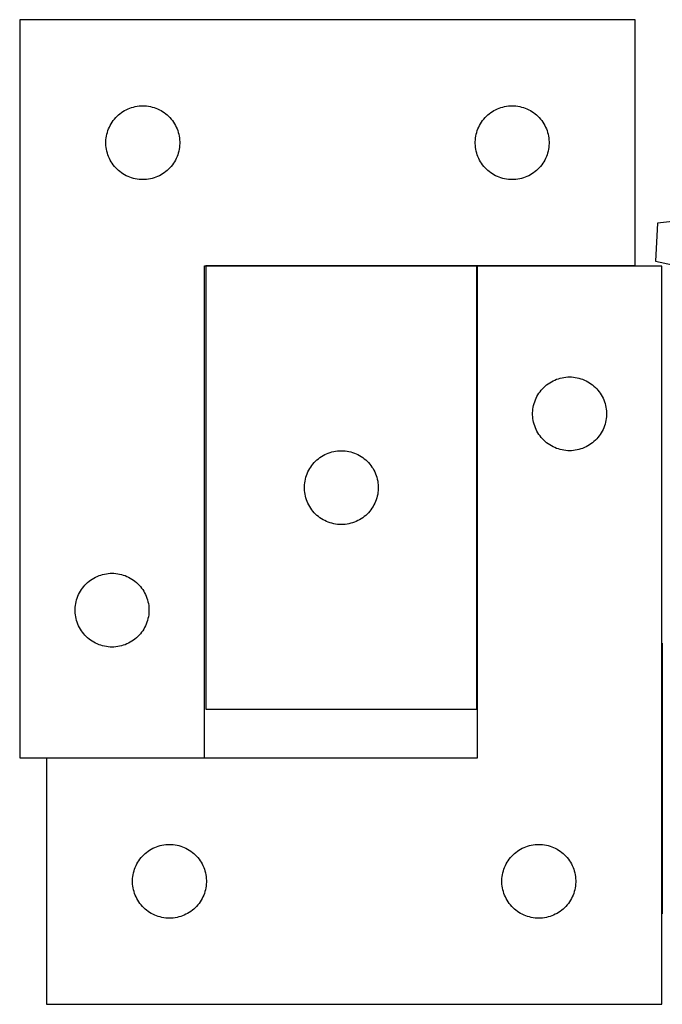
# Model space of a CAD drawing. Header units: millimetres. Extents: x 7 to 1491, y 7 to 452.
# Tile 1 of 4: x 7 to 268, y 7 to 407. Entities that reach past the tile are written whole.
import ezdxf

# ---------------------------------------------------------------- set-up
doc = ezdxf.new("R2010")
doc.units = ezdxf.units.MM
doc.layers.add('COMMON', color=5, linetype='CONTINUOUS', true_color=0x0000ff)
doc.layers.add('CUT', color=7, linetype='CONTINUOUS', true_color=0x000000)

msp = doc.modelspace()

# ---------------------------------------------------------------- linework, layer by layer
at = {"layer": 'COMMON'}
for p, q in [((192.213388, 307.229214), (82.213388, 307.229214)), ((192.313389, 127.129213), (192.313389, 307.129213)), ((256.590382, 307.229214), (192.413389, 307.229214)), ((267.513389, 153.946839), (267.513389, 43.946839)), ((81.590382, 107.229214), (17.413389, 107.229214))]:
    msp.add_line(p, q, dxfattribs=at)
at = {"layer": 'CUT'}
for p, q in [((6.590382, 407.329214), (6.590382, 107.329214)), ((256.590382, 407.329214), (6.590382, 407.329214)), ((256.590382, 307.329214), (256.590382, 407.329214)), ((54.282023, 372.150533), (55.048067, 372.249713)), ((55.048067, 372.249713), (55.8182, 372.309326)), ((55.8182, 372.309326), (56.590382, 372.329214)), ((56.590382, 372.329214), (57.362563, 372.309326)), ((57.362563, 372.309326), (58.132697, 372.249713)), ((58.132697, 372.249713), (58.89874, 372.150533)), ((204.282023, 372.150533), (205.048067, 372.249713)), ((205.048067, 372.249713), (205.8182, 372.309326)), ((205.8182, 372.309326), (206.590382, 372.329214)), ((206.590382, 372.329214), (207.362563, 372.309326)), ((207.362563, 372.309326), (208.132697, 372.249713)), ((208.132697, 372.249713), (208.89874, 372.150533)), ((46.121219, 368.071497), (46.6881, 368.596193)), ((46.6881, 368.596193), (47.28124, 369.091012)), ((47.28124, 369.091012), (47.899065, 369.554639)), ((47.899065, 369.554639), (48.539939, 369.985848)), ((48.539939, 369.985848), (49.202161, 370.383493)), ((49.202161, 370.383493), (49.883975, 370.746521)), ((49.883975, 370.746521), (50.583573, 371.073968)), ((50.583573, 371.073968), (51.2991, 371.364967)), ((51.2991, 371.364967), (52.028659, 371.618745)), ((52.028659, 371.618745), (52.770315, 371.83463)), ((52.770315, 371.83463), (53.522101, 372.01205)), ((53.522101, 372.01205), (54.282023, 372.150533)), ((58.89874, 372.150533), (59.658663, 372.01205)), ((59.658663, 372.01205), (60.410449, 371.83463)), ((60.410449, 371.83463), (61.152104, 371.618745)), ((61.152104, 371.618745), (61.881663, 371.364967)), ((61.881663, 371.364967), (62.59719, 371.073968)), ((62.59719, 371.073968), (63.296789, 370.746521)), ((63.296789, 370.746521), (63.978603, 370.383493)), ((63.978603, 370.383493), (64.640825, 369.985848)), ((64.640825, 369.985848), (65.281698, 369.554639)), ((65.281698, 369.554639), (65.899524, 369.091012)), ((65.899524, 369.091012), (66.492664, 368.596193)), ((66.492664, 368.596193), (67.059544, 368.071497)), ((196.121219, 368.071497), (196.6881, 368.596193)), ((196.6881, 368.596193), (197.28124, 369.091012)), ((197.28124, 369.091012), (197.899065, 369.554639)), ((197.899065, 369.554639), (198.539939, 369.985848)), ((198.539939, 369.985848), (199.202161, 370.383493)), ((199.202161, 370.383493), (199.883975, 370.746521)), ((199.883975, 370.746521), (200.583573, 371.073968)), ((200.583573, 371.073968), (201.2991, 371.364967)), ((201.2991, 371.364967), (202.028659, 371.618745)), ((202.028659, 371.618745), (202.770315, 371.83463)), ((202.770315, 371.83463), (203.522101, 372.01205)), ((203.522101, 372.01205), (204.282023, 372.150533)), ((208.89874, 372.150533), (209.658663, 372.01205)), ((209.658663, 372.01205), (210.410449, 371.83463)), ((210.410449, 371.83463), (211.152104, 371.618745)), ((211.152104, 371.618745), (211.881663, 371.364967)), ((211.881663, 371.364967), (212.59719, 371.073968)), ((212.59719, 371.073968), (213.296789, 370.746521)), ((213.296789, 370.746521), (213.978603, 370.383493)), ((213.978603, 370.383493), (214.640825, 369.985848)), ((214.640825, 369.985848), (215.281698, 369.554639)), ((215.281698, 369.554639), (215.899524, 369.091012)), ((215.899524, 369.091012), (216.492664, 368.596193)), ((216.492664, 368.596193), (217.059544, 368.071497)), ((43.004848, 363.68793), (43.3502, 364.378866)), ((43.3502, 364.378866), (43.730662, 365.051106)), ((43.730662, 365.051106), (44.145227, 365.70287)), ((44.145227, 365.70287), (44.592793, 366.332429)), ((44.592793, 366.332429), (45.072175, 366.938112)), ((45.072175, 366.938112), (45.582101, 367.518314)), ((45.582101, 367.518314), (46.121219, 368.071497)), ((67.059544, 368.071497), (67.598662, 367.518314)), ((67.598662, 367.518314), (68.108588, 366.938112)), ((68.108588, 366.938112), (68.58797, 366.332429)), ((68.58797, 366.332429), (69.035537, 365.70287)), ((69.035537, 365.70287), (69.450101, 365.051106)), ((69.450101, 365.051106), (69.830564, 364.378866)), ((69.830564, 364.378866), (70.175916, 363.68793)), ((193.004848, 363.68793), (193.3502, 364.378866)), ((193.3502, 364.378866), (193.730662, 365.051106)), ((193.730662, 365.051106), (194.145227, 365.70287)), ((194.145227, 365.70287), (194.592793, 366.332429)), ((194.592793, 366.332429), (195.072175, 366.938112)), ((195.072175, 366.938112), (195.582101, 367.518314)), ((195.582101, 367.518314), (196.121219, 368.071497)), ((217.059544, 368.071497), (217.598662, 367.518314)), ((217.598662, 367.518314), (218.108588, 366.938112)), ((218.108588, 366.938112), (218.58797, 366.332429)), ((218.58797, 366.332429), (219.035537, 365.70287)), ((219.035537, 365.70287), (219.450101, 365.051106)), ((219.450101, 365.051106), (219.830564, 364.378866)), ((219.830564, 364.378866), (220.175916, 363.68793)), ((41.833413, 360.018426), (41.991416, 360.774531)), ((41.991416, 360.774531), (42.188134, 361.521499)), ((42.188134, 361.521499), (42.423043, 362.25735)), ((42.423043, 362.25735), (42.695522, 362.980133)), ((42.695522, 362.980133), (43.004848, 363.68793)), ((70.175916, 363.68793), (70.485241, 362.980133)), ((70.485241, 362.980133), (70.75772, 362.25735)), ((70.75772, 362.25735), (70.99263, 361.521499)), ((70.99263, 361.521499), (71.189347, 360.774531)), ((71.189347, 360.774531), (71.347351, 360.018426)), ((191.833413, 360.018426), (191.991416, 360.774531)), ((191.991416, 360.774531), (192.188134, 361.521499)), ((192.188134, 361.521499), (192.423043, 362.25735)), ((192.423043, 362.25735), (192.695522, 362.980133)), ((192.695522, 362.980133), (193.004848, 363.68793)), ((220.175916, 363.68793), (220.485241, 362.980133)), ((220.485241, 362.980133), (220.75772, 362.25735)), ((220.75772, 362.25735), (220.99263, 361.521499)), ((220.99263, 361.521499), (221.189347, 360.774531)), ((221.189347, 360.774531), (221.347351, 360.018426)), ((41.595355, 357.715433), (41.635119, 358.486846)), ((41.595355, 356.942996), (41.595355, 357.715433)), ((41.635119, 356.171582), (41.595355, 356.942996)), ((41.635119, 358.486846), (41.714542, 359.25519)), ((41.714542, 359.25519), (41.833413, 360.018426)), ((71.347351, 360.018426), (71.466222, 359.25519)), ((71.466222, 359.25519), (71.545645, 358.486846)), ((71.545645, 358.486846), (71.585409, 357.715433)), ((71.585409, 356.942996), (71.545645, 356.171582)), ((71.585409, 357.715433), (71.585409, 356.942996)), ((191.595355, 357.715433), (191.635119, 358.486846)), ((191.595355, 356.942996), (191.595355, 357.715433)), ((191.635119, 356.171582), (191.595355, 356.942996)), ((191.635119, 358.486846), (191.714542, 359.25519)), ((191.714542, 359.25519), (191.833413, 360.018426)), ((221.347351, 360.018426), (221.466222, 359.25519)), ((221.466222, 359.25519), (221.545645, 358.486846)), ((221.545645, 358.486846), (221.585409, 357.715433)), ((221.585409, 356.942996), (221.545645, 356.171582)), ((221.585409, 357.715433), (221.585409, 356.942996)), ((41.714542, 355.403239), (41.635119, 356.171582)), ((41.833413, 354.640003), (41.714542, 355.403239)), ((41.991416, 353.883898), (41.833413, 354.640003)), ((42.188134, 353.13693), (41.991416, 353.883898)), ((42.423043, 352.401079), (42.188134, 353.13693)), ((42.695522, 351.678296), (42.423043, 352.401079)), ((70.75772, 352.401079), (70.485241, 351.678296)), ((70.99263, 353.13693), (70.75772, 352.401079)), ((71.189347, 353.883898), (70.99263, 353.13693)), ((71.347351, 354.640003), (71.189347, 353.883898)), ((71.466222, 355.403239), (71.347351, 354.640003)), ((71.545645, 356.171582), (71.466222, 355.403239)), ((191.714542, 355.403239), (191.635119, 356.171582)), ((191.833413, 354.640003), (191.714542, 355.403239)), ((191.991416, 353.883898), (191.833413, 354.640003)), ((192.188134, 353.13693), (191.991416, 353.883898)), ((192.423043, 352.401079), (192.188134, 353.13693)), ((192.695522, 351.678296), (192.423043, 352.401079)), ((220.75772, 352.401079), (220.485241, 351.678296)), ((220.99263, 353.13693), (220.75772, 352.401079)), ((221.189347, 353.883898), (220.99263, 353.13693)), ((221.347351, 354.640003), (221.189347, 353.883898)), ((221.466222, 355.403239), (221.347351, 354.640003)), ((221.545645, 356.171582), (221.466222, 355.403239)), ((43.004848, 350.970499), (42.695522, 351.678296)), ((43.3502, 350.279563), (43.004848, 350.970499)), ((43.730662, 349.607322), (43.3502, 350.279563)), ((44.145227, 348.955559), (43.730662, 349.607322)), ((44.592793, 348.326), (44.145227, 348.955559)), ((45.072175, 347.720317), (44.592793, 348.326)), ((68.58797, 348.326), (68.108588, 347.720317)), ((69.035537, 348.955559), (68.58797, 348.326)), ((69.450101, 349.607322), (69.035537, 348.955559)), ((69.830564, 350.279563), (69.450101, 349.607322)), ((70.175916, 350.970499), (69.830564, 350.279563)), ((70.485241, 351.678296), (70.175916, 350.970499)), ((193.004848, 350.970499), (192.695522, 351.678296)), ((193.3502, 350.279563), (193.004848, 350.970499)), ((193.730662, 349.607322), (193.3502, 350.279563)), ((194.145227, 348.955559), (193.730662, 349.607322)), ((194.592793, 348.326), (194.145227, 348.955559)), ((195.072175, 347.720317), (194.592793, 348.326)), ((218.58797, 348.326), (218.108588, 347.720317)), ((219.035537, 348.955559), (218.58797, 348.326)), ((219.450101, 349.607322), (219.035537, 348.955559)), ((219.830564, 350.279563), (219.450101, 349.607322)), ((220.175916, 350.970499), (219.830564, 350.279563)), ((220.485241, 351.678296), (220.175916, 350.970499)), ((45.582101, 347.140114), (45.072175, 347.720317)), ((46.121219, 346.586932), (45.582101, 347.140114)), ((46.6881, 346.062235), (46.121219, 346.586932)), ((47.28124, 345.567417), (46.6881, 346.062235)), ((47.899065, 345.103789), (47.28124, 345.567417)), ((48.539939, 344.672581), (47.899065, 345.103789)), ((49.202161, 344.274936), (48.539939, 344.672581)), ((49.883975, 343.911908), (49.202161, 344.274936)), ((63.978603, 344.274936), (63.296789, 343.911908)), ((64.640825, 344.672581), (63.978603, 344.274936)), ((65.281698, 345.103789), (64.640825, 344.672581)), ((65.899524, 345.567417), (65.281698, 345.103789)), ((66.492664, 346.062235), (65.899524, 345.567417)), ((67.059544, 346.586932), (66.492664, 346.062235)), ((67.598662, 347.140114), (67.059544, 346.586932)), ((68.108588, 347.720317), (67.598662, 347.140114)), ((195.582101, 347.140114), (195.072175, 347.720317)), ((196.121219, 346.586932), (195.582101, 347.140114)), ((196.6881, 346.062235), (196.121219, 346.586932)), ((197.28124, 345.567417), (196.6881, 346.062235)), ((197.899065, 345.103789), (197.28124, 345.567417)), ((198.539939, 344.672581), (197.899065, 345.103789)), ((199.202161, 344.274936), (198.539939, 344.672581)), ((199.883975, 343.911908), (199.202161, 344.274936)), ((213.978603, 344.274936), (213.296789, 343.911908)), ((214.640825, 344.672581), (213.978603, 344.274936)), ((215.281698, 345.103789), (214.640825, 344.672581)), ((215.899524, 345.567417), (215.281698, 345.103789)), ((216.492664, 346.062235), (215.899524, 345.567417)), ((217.059544, 346.586932), (216.492664, 346.062235)), ((217.598662, 347.140114), (217.059544, 346.586932)), ((218.108588, 347.720317), (217.598662, 347.140114)), ((50.583573, 343.584461), (49.883975, 343.911908)), ((51.2991, 343.293462), (50.583573, 343.584461)), ((52.028659, 343.039684), (51.2991, 343.293462)), ((52.770315, 342.823799), (52.028659, 343.039684)), ((53.522101, 342.646379), (52.770315, 342.823799)), ((54.282023, 342.507896), (53.522101, 342.646379)), ((55.048067, 342.408716), (54.282023, 342.507896)), ((55.8182, 342.349103), (55.048067, 342.408716)), ((56.590382, 342.329214), (55.8182, 342.349103)), ((57.362563, 342.349103), (56.590382, 342.329214)), ((58.132697, 342.408716), (57.362563, 342.349103)), ((58.89874, 342.507896), (58.132697, 342.408716)), ((59.658663, 342.646379), (58.89874, 342.507896)), ((60.410449, 342.823799), (59.658663, 342.646379)), ((61.152104, 343.039684), (60.410449, 342.823799)), ((61.881663, 343.293462), (61.152104, 343.039684)), ((62.59719, 343.584461), (61.881663, 343.293462)), ((63.296789, 343.911908), (62.59719, 343.584461)), ((200.583573, 343.584461), (199.883975, 343.911908)), ((201.2991, 343.293462), (200.583573, 343.584461)), ((202.028659, 343.039684), (201.2991, 343.293462)), ((202.770315, 342.823799), (202.028659, 343.039684)), ((203.522101, 342.646379), (202.770315, 342.823799)), ((204.282023, 342.507896), (203.522101, 342.646379)), ((205.048067, 342.408716), (204.282023, 342.507896)), ((205.8182, 342.349103), (205.048067, 342.408716)), ((206.590382, 342.329214), (205.8182, 342.349103)), ((207.362563, 342.349103), (206.590382, 342.329214)), ((208.132697, 342.408716), (207.362563, 342.349103)), ((208.89874, 342.507896), (208.132697, 342.408716)), ((209.658663, 342.646379), (208.89874, 342.507896)), ((210.410449, 342.823799), (209.658663, 342.646379)), ((211.152104, 343.039684), (210.410449, 342.823799)), ((211.881663, 343.293462), (211.152104, 343.039684)), ((212.59719, 343.584461), (211.881663, 343.293462)), ((213.296789, 343.911908), (212.59719, 343.584461)), ((265.599512, 324.591664), (264.817748, 309.225487)), ((297.16569, 328.134425), (265.599512, 324.591664)), ((264.817748, 309.225487), (295.861391, 302.497414)), ((81.590382, 107.329214), (81.590382, 307.329214)), ((81.590382, 307.329214), (256.590382, 307.329214)), ((192.213388, 307.129213), (82.213388, 307.129213)), ((82.213388, 307.129213), (82.213388, 127.129213)), ((192.213388, 127.129213), (192.213388, 307.129213)), ((267.413389, 307.129213), (192.413389, 307.129213)), ((192.413389, 307.129213), (192.413389, 107.129213)), ((267.413389, 7.129213), (267.413389, 307.129213)), ((221.862946, 259.785847), (222.525168, 260.183492)), ((222.525168, 260.183492), (223.206982, 260.54652)), ((223.206982, 260.54652), (223.906581, 260.873967)), ((223.906581, 260.873967), (224.622108, 261.164966)), ((224.622108, 261.164966), (225.351667, 261.418744)), ((225.351667, 261.418744), (226.093322, 261.634629)), ((226.093322, 261.634629), (226.845108, 261.812049)), ((226.845108, 261.812049), (227.60503, 261.950532)), ((227.60503, 261.950532), (228.371074, 262.049712)), ((228.371074, 262.049712), (229.141208, 262.109325)), ((229.141208, 262.109325), (229.913389, 262.129213)), ((229.913389, 262.129213), (230.68557, 262.109325)), ((230.68557, 262.109325), (231.455704, 262.049712)), ((231.455704, 262.049712), (232.221748, 261.950532)), ((232.221748, 261.950532), (232.98167, 261.812049)), ((232.98167, 261.812049), (233.733456, 261.634629)), ((233.733456, 261.634629), (234.475112, 261.418744)), ((234.475112, 261.418744), (235.20467, 261.164966)), ((235.20467, 261.164966), (235.920198, 260.873967)), ((235.920198, 260.873967), (236.619796, 260.54652)), ((236.619796, 260.54652), (237.30161, 260.183492)), ((237.30161, 260.183492), (237.963832, 259.785847)), ((217.468234, 255.502869), (217.9158, 256.132428)), ((217.9158, 256.132428), (218.395182, 256.738111)), ((218.395182, 256.738111), (218.905109, 257.318313)), ((218.905109, 257.318313), (219.444227, 257.871496)), ((219.444227, 257.871496), (220.011107, 258.396192)), ((220.011107, 258.396192), (220.604247, 258.891011)), ((220.604247, 258.891011), (221.222073, 259.354638)), ((221.222073, 259.354638), (221.862946, 259.785847)), ((237.963832, 259.785847), (238.604706, 259.354638)), ((238.604706, 259.354638), (239.222531, 258.891011)), ((239.222531, 258.891011), (239.815671, 258.396192)), ((239.815671, 258.396192), (240.382551, 257.871496)), ((240.382551, 257.871496), (240.92167, 257.318313)), ((240.92167, 257.318313), (241.431596, 256.738111)), ((241.431596, 256.738111), (241.910978, 256.132428)), ((241.910978, 256.132428), (242.358544, 255.502869)), ((215.746051, 252.057349), (216.01853, 252.780132)), ((216.01853, 252.780132), (216.327855, 253.487929)), ((216.327855, 253.487929), (216.673207, 254.178865)), ((216.673207, 254.178865), (217.05367, 254.851105)), ((217.05367, 254.851105), (217.468234, 255.502869)), ((242.358544, 255.502869), (242.773109, 254.851105)), ((242.773109, 254.851105), (243.153571, 254.178865)), ((243.153571, 254.178865), (243.498923, 253.487929)), ((243.498923, 253.487929), (243.808249, 252.780132)), ((243.808249, 252.780132), (244.080728, 252.057349)), ((214.918362, 247.515432), (214.958126, 248.286845)), ((214.958126, 248.286845), (215.037549, 249.055189)), ((215.037549, 249.055189), (215.15642, 249.818425)), ((215.15642, 249.818425), (215.314424, 250.57453)), ((215.314424, 250.57453), (215.511141, 251.321498)), ((215.511141, 251.321498), (215.746051, 252.057349)), ((244.080728, 252.057349), (244.315637, 251.321498)), ((244.315637, 251.321498), (244.512355, 250.57453)), ((244.512355, 250.57453), (244.670358, 249.818425)), ((244.670358, 249.818425), (244.789229, 249.055189)), ((244.789229, 249.055189), (244.868652, 248.286845)), ((244.868652, 248.286845), (244.908416, 247.515432)), ((214.918362, 246.742995), (214.918362, 247.515432)), ((214.958126, 245.971581), (214.918362, 246.742995)), ((215.037549, 245.203238), (214.958126, 245.971581)), ((215.15642, 244.440002), (215.037549, 245.203238)), ((215.314424, 243.683897), (215.15642, 244.440002)), ((244.670358, 244.440002), (244.512355, 243.683897)), ((244.789229, 245.203238), (244.670358, 244.440002)), ((244.868652, 245.971581), (244.789229, 245.203238)), ((244.908416, 246.742995), (244.868652, 245.971581)), ((244.908416, 247.515432), (244.908416, 246.742995)), ((215.511141, 242.936929), (215.314424, 243.683897)), ((215.746051, 242.201078), (215.511141, 242.936929)), ((216.01853, 241.478295), (215.746051, 242.201078)), ((216.327855, 240.770498), (216.01853, 241.478295)), ((216.673207, 240.079562), (216.327855, 240.770498)), ((243.498923, 240.770498), (243.153571, 240.079562)), ((243.808249, 241.478295), (243.498923, 240.770498)), ((244.080728, 242.201078), (243.808249, 241.478295)), ((244.315637, 242.936929), (244.080728, 242.201078)), ((244.512355, 243.683897), (244.315637, 242.936929)), ((217.05367, 239.407321), (216.673207, 240.079562)), ((217.468234, 238.755558), (217.05367, 239.407321)), ((217.9158, 238.125999), (217.468234, 238.755558)), ((218.395182, 237.520316), (217.9158, 238.125999)), ((218.905109, 236.940113), (218.395182, 237.520316)), ((219.444227, 236.386931), (218.905109, 236.940113)), ((220.011107, 235.862234), (219.444227, 236.386931)), ((240.382551, 236.386931), (239.815671, 235.862234)), ((240.92167, 236.940113), (240.382551, 236.386931)), ((241.431596, 237.520316), (240.92167, 236.940113)), ((241.910978, 238.125999), (241.431596, 237.520316)), ((242.358544, 238.755558), (241.910978, 238.125999)), ((242.773109, 239.407321), (242.358544, 238.755558)), ((243.153571, 240.079562), (242.773109, 239.407321)), ((136.441207, 232.109325), (137.213388, 232.129213)), ((137.213388, 232.129213), (137.985569, 232.109325)), ((220.604247, 235.367416), (220.011107, 235.862234)), ((221.222073, 234.903788), (220.604247, 235.367416)), ((221.862946, 234.47258), (221.222073, 234.903788)), ((222.525168, 234.074935), (221.862946, 234.47258)), ((223.206982, 233.711907), (222.525168, 234.074935)), ((223.906581, 233.38446), (223.206982, 233.711907)), ((224.622108, 233.093461), (223.906581, 233.38446)), ((225.351667, 232.839683), (224.622108, 233.093461)), ((226.093322, 232.623798), (225.351667, 232.839683)), ((226.845108, 232.446378), (226.093322, 232.623798)), ((227.60503, 232.307895), (226.845108, 232.446378)), ((228.371074, 232.208715), (227.60503, 232.307895)), ((229.141208, 232.149102), (228.371074, 232.208715)), ((229.913389, 232.129213), (229.141208, 232.149102)), ((230.68557, 232.149102), (229.913389, 232.129213)), ((231.455704, 232.208715), (230.68557, 232.149102)), ((232.221748, 232.307895), (231.455704, 232.208715)), ((232.98167, 232.446378), (232.221748, 232.307895)), ((233.733456, 232.623798), (232.98167, 232.446378)), ((234.475112, 232.839683), (233.733456, 232.623798)), ((235.20467, 233.093461), (234.475112, 232.839683)), ((235.920198, 233.38446), (235.20467, 233.093461)), ((236.619796, 233.711907), (235.920198, 233.38446)), ((237.30161, 234.074935), (236.619796, 233.711907)), ((237.963832, 234.47258), (237.30161, 234.074935)), ((238.604706, 234.903788), (237.963832, 234.47258)), ((239.222531, 235.367416), (238.604706, 234.903788)), ((239.815671, 235.862234), (239.222531, 235.367416)), ((126.744226, 227.871496), (127.311106, 228.396192)), ((127.311106, 228.396192), (127.904246, 228.891011)), ((127.904246, 228.891011), (128.522072, 229.354638)), ((128.522072, 229.354638), (129.162945, 229.785847)), ((129.162945, 229.785847), (129.825167, 230.183492)), ((129.825167, 230.183492), (130.506981, 230.54652)), ((130.506981, 230.54652), (131.20658, 230.873967)), ((131.20658, 230.873967), (131.922107, 231.164966)), ((131.922107, 231.164966), (132.651666, 231.418744)), ((132.651666, 231.418744), (133.393321, 231.634629)), ((133.393321, 231.634629), (134.145107, 231.812049)), ((134.145107, 231.812049), (134.905029, 231.950532)), ((134.905029, 231.950532), (135.671073, 232.049712)), ((135.671073, 232.049712), (136.441207, 232.109325)), ((137.985569, 232.109325), (138.755703, 232.049712)), ((138.755703, 232.049712), (139.521747, 231.950532)), ((139.521747, 231.950532), (140.281669, 231.812049)), ((140.281669, 231.812049), (141.033455, 231.634629)), ((141.033455, 231.634629), (141.775111, 231.418744)), ((141.775111, 231.418744), (142.504669, 231.164966)), ((142.504669, 231.164966), (143.220197, 230.873967)), ((143.220197, 230.873967), (143.919795, 230.54652)), ((143.919795, 230.54652), (144.601609, 230.183492)), ((144.601609, 230.183492), (145.263831, 229.785847)), ((145.263831, 229.785847), (145.904705, 229.354638)), ((145.904705, 229.354638), (146.52253, 228.891011)), ((146.52253, 228.891011), (147.11567, 228.396192)), ((147.11567, 228.396192), (147.68255, 227.871496)), ((123.627854, 223.487929), (123.973206, 224.178865)), ((123.973206, 224.178865), (124.353669, 224.851105)), ((124.353669, 224.851105), (124.768233, 225.502869)), ((124.768233, 225.502869), (125.215799, 226.132428)), ((125.215799, 226.132428), (125.695181, 226.738111)), ((125.695181, 226.738111), (126.205108, 227.318313)), ((126.205108, 227.318313), (126.744226, 227.871496)), ((147.68255, 227.871496), (148.221669, 227.318313)), ((148.221669, 227.318313), (148.731595, 226.738111)), ((148.731595, 226.738111), (149.210977, 226.132428)), ((149.210977, 226.132428), (149.658543, 225.502869)), ((149.658543, 225.502869), (150.073108, 224.851105)), ((150.073108, 224.851105), (150.45357, 224.178865)), ((150.45357, 224.178865), (150.798922, 223.487929)), ((122.456419, 219.818425), (122.614423, 220.57453)), ((122.614423, 220.57453), (122.81114, 221.321498)), ((122.81114, 221.321498), (123.04605, 222.057349)), ((123.04605, 222.057349), (123.318529, 222.780132)), ((123.318529, 222.780132), (123.627854, 223.487929)), ((150.798922, 223.487929), (151.108248, 222.780132)), ((151.108248, 222.780132), (151.380727, 222.057349)), ((151.380727, 222.057349), (151.615636, 221.321498)), ((151.615636, 221.321498), (151.812354, 220.57453)), ((151.812354, 220.57453), (151.970357, 219.818425)), ((122.218361, 217.515432), (122.258125, 218.286845)), ((122.218361, 216.742995), (122.218361, 217.515432)), ((122.258125, 215.971581), (122.218361, 216.742995)), ((122.258125, 218.286845), (122.337548, 219.055189)), ((122.337548, 219.055189), (122.456419, 219.818425)), ((151.970357, 219.818425), (152.089228, 219.055189)), ((152.089228, 219.055189), (152.168651, 218.286845)), ((152.168651, 218.286845), (152.208415, 217.515432)), ((152.208415, 216.742995), (152.168651, 215.971581)), ((152.208415, 217.515432), (152.208415, 216.742995)), ((122.337548, 215.203238), (122.258125, 215.971581)), ((122.456419, 214.440002), (122.337548, 215.203238)), ((122.614423, 213.683897), (122.456419, 214.440002)), ((122.81114, 212.936929), (122.614423, 213.683897)), ((123.04605, 212.201078), (122.81114, 212.936929)), ((123.318529, 211.478295), (123.04605, 212.201078)), ((151.380727, 212.201078), (151.108248, 211.478295)), ((151.615636, 212.936929), (151.380727, 212.201078)), ((151.812354, 213.683897), (151.615636, 212.936929)), ((151.970357, 214.440002), (151.812354, 213.683897)), ((152.089228, 215.203238), (151.970357, 214.440002)), ((152.168651, 215.971581), (152.089228, 215.203238)), ((123.627854, 210.770498), (123.318529, 211.478295)), ((123.973206, 210.079562), (123.627854, 210.770498)), ((124.353669, 209.407321), (123.973206, 210.079562)), ((124.768233, 208.755558), (124.353669, 209.407321)), ((125.215799, 208.125999), (124.768233, 208.755558)), ((125.695181, 207.520316), (125.215799, 208.125999)), ((149.210977, 208.125999), (148.731595, 207.520316)), ((149.658543, 208.755558), (149.210977, 208.125999)), ((150.073108, 209.407321), (149.658543, 208.755558)), ((150.45357, 210.079562), (150.073108, 209.407321)), ((150.798922, 210.770498), (150.45357, 210.079562)), ((151.108248, 211.478295), (150.798922, 210.770498)), ((126.205108, 206.940113), (125.695181, 207.520316)), ((126.744226, 206.386931), (126.205108, 206.940113)), ((127.311106, 205.862234), (126.744226, 206.386931)), ((127.904246, 205.367416), (127.311106, 205.862234)), ((128.522072, 204.903788), (127.904246, 205.367416)), ((129.162945, 204.47258), (128.522072, 204.903788)), ((129.825167, 204.074935), (129.162945, 204.47258)), ((145.263831, 204.47258), (144.601609, 204.074935)), ((145.904705, 204.903788), (145.263831, 204.47258)), ((146.52253, 205.367416), (145.904705, 204.903788)), ((147.11567, 205.862234), (146.52253, 205.367416)), ((147.68255, 206.386931), (147.11567, 205.862234)), ((148.221669, 206.940113), (147.68255, 206.386931)), ((148.731595, 207.520316), (148.221669, 206.940113)), ((130.506981, 203.711907), (129.825167, 204.074935)), ((131.20658, 203.38446), (130.506981, 203.711907)), ((131.922107, 203.093461), (131.20658, 203.38446)), ((132.651666, 202.839683), (131.922107, 203.093461)), ((133.393321, 202.623798), (132.651666, 202.839683)), ((134.145107, 202.446378), (133.393321, 202.623798)), ((134.905029, 202.307895), (134.145107, 202.446378)), ((135.671073, 202.208715), (134.905029, 202.307895)), ((136.441207, 202.149102), (135.671073, 202.208715)), ((137.213388, 202.129213), (136.441207, 202.149102)), ((137.985569, 202.149102), (137.213388, 202.129213)), ((138.755703, 202.208715), (137.985569, 202.149102)), ((139.521747, 202.307895), (138.755703, 202.208715)), ((140.281669, 202.446378), (139.521747, 202.307895)), ((141.033455, 202.623798), (140.281669, 202.446378)), ((141.775111, 202.839683), (141.033455, 202.623798)), ((142.504669, 203.093461), (141.775111, 202.839683)), ((143.220197, 203.38446), (142.504669, 203.093461)), ((143.919795, 203.711907), (143.220197, 203.38446)), ((144.601609, 204.074935), (143.919795, 203.711907)), ((36.039939, 179.985848), (36.702161, 180.383493)), ((36.702161, 180.383493), (37.383975, 180.746521)), ((37.383975, 180.746521), (38.083573, 181.073968)), ((38.083573, 181.073968), (38.7991, 181.364967)), ((38.7991, 181.364967), (39.528659, 181.618745)), ((39.528659, 181.618745), (40.270315, 181.83463)), ((40.270315, 181.83463), (41.022101, 182.01205)), ((41.022101, 182.01205), (41.782023, 182.150533)), ((41.782023, 182.150533), (42.548067, 182.249713)), ((42.548067, 182.249713), (43.3182, 182.309326)), ((43.3182, 182.309326), (44.090382, 182.329214)), ((44.090382, 182.329214), (44.862563, 182.309326)), ((44.862563, 182.309326), (45.632697, 182.249713)), ((45.632697, 182.249713), (46.39874, 182.150533)), ((46.39874, 182.150533), (47.158663, 182.01205)), ((47.158663, 182.01205), (47.910449, 181.83463)), ((47.910449, 181.83463), (48.652104, 181.618745)), ((48.652104, 181.618745), (49.381663, 181.364967)), ((49.381663, 181.364967), (50.09719, 181.073968)), ((50.09719, 181.073968), (50.796789, 180.746521)), ((50.796789, 180.746521), (51.478603, 180.383493)), ((51.478603, 180.383493), (52.140825, 179.985848)), ((31.645227, 175.70287), (32.092793, 176.332429)), ((32.092793, 176.332429), (32.572175, 176.938112)), ((32.572175, 176.938112), (33.082101, 177.518314)), ((33.082101, 177.518314), (33.621219, 178.071497)), ((33.621219, 178.071497), (34.1881, 178.596193)), ((34.1881, 178.596193), (34.78124, 179.091012)), ((34.78124, 179.091012), (35.399065, 179.554639)), ((35.399065, 179.554639), (36.039939, 179.985848)), ((52.140825, 179.985848), (52.781698, 179.554639)), ((52.781698, 179.554639), (53.399524, 179.091012)), ((53.399524, 179.091012), (53.992664, 178.596193)), ((53.992664, 178.596193), (54.559544, 178.071497)), ((54.559544, 178.071497), (55.098662, 177.518314)), ((55.098662, 177.518314), (55.608588, 176.938112)), ((55.608588, 176.938112), (56.08797, 176.332429)), ((56.08797, 176.332429), (56.535537, 175.70287)), ((29.688134, 171.521499), (29.923043, 172.25735)), ((29.923043, 172.25735), (30.195522, 172.980133)), ((30.195522, 172.980133), (30.504848, 173.68793)), ((30.504848, 173.68793), (30.8502, 174.378866)), ((30.8502, 174.378866), (31.230662, 175.051106)), ((31.230662, 175.051106), (31.645227, 175.70287)), ((56.535537, 175.70287), (56.950101, 175.051106)), ((56.950101, 175.051106), (57.330564, 174.378866)), ((57.330564, 174.378866), (57.675916, 173.68793)), ((57.675916, 173.68793), (57.985241, 172.980133)), ((57.985241, 172.980133), (58.25772, 172.25735)), ((58.25772, 172.25735), (58.49263, 171.521499)), ((29.095355, 167.715433), (29.135119, 168.486846)), ((29.135119, 168.486846), (29.214542, 169.25519)), ((29.214542, 169.25519), (29.333413, 170.018426)), ((29.333413, 170.018426), (29.491416, 170.774531)), ((29.491416, 170.774531), (29.688134, 171.521499)), ((58.49263, 171.521499), (58.689347, 170.774531)), ((58.689347, 170.774531), (58.847351, 170.018426)), ((58.847351, 170.018426), (58.966222, 169.25519)), ((58.966222, 169.25519), (59.045645, 168.486846)), ((59.045645, 168.486846), (59.085409, 167.715433)), ((29.095355, 166.942996), (29.095355, 167.715433)), ((29.135119, 166.171582), (29.095355, 166.942996)), ((29.214542, 165.403239), (29.135119, 166.171582)), ((29.333413, 164.640003), (29.214542, 165.403239)), ((29.491416, 163.883898), (29.333413, 164.640003)), ((58.847351, 164.640003), (58.689347, 163.883898)), ((58.966222, 165.403239), (58.847351, 164.640003)), ((59.045645, 166.171582), (58.966222, 165.403239)), ((59.085409, 166.942996), (59.045645, 166.171582)), ((59.085409, 167.715433), (59.085409, 166.942996)), ((29.688134, 163.13693), (29.491416, 163.883898)), ((29.923043, 162.401079), (29.688134, 163.13693)), ((30.195522, 161.678296), (29.923043, 162.401079)), ((30.504848, 160.970499), (30.195522, 161.678296)), ((30.8502, 160.279563), (30.504848, 160.970499)), ((31.230662, 159.607322), (30.8502, 160.279563)), ((57.330564, 160.279563), (56.950101, 159.607322)), ((57.675916, 160.970499), (57.330564, 160.279563)), ((57.985241, 161.678296), (57.675916, 160.970499)), ((58.25772, 162.401079), (57.985241, 161.678296)), ((58.49263, 163.13693), (58.25772, 162.401079)), ((58.689347, 163.883898), (58.49263, 163.13693)), ((31.645227, 158.955559), (31.230662, 159.607322)), ((32.092793, 158.326), (31.645227, 158.955559)), ((32.572175, 157.720317), (32.092793, 158.326)), ((33.082101, 157.140114), (32.572175, 157.720317)), ((33.621219, 156.586932), (33.082101, 157.140114)), ((34.1881, 156.062235), (33.621219, 156.586932)), ((54.559544, 156.586932), (53.992664, 156.062235)), ((55.098662, 157.140114), (54.559544, 156.586932)), ((55.608588, 157.720317), (55.098662, 157.140114)), ((56.08797, 158.326), (55.608588, 157.720317)), ((56.535537, 158.955559), (56.08797, 158.326)), ((56.950101, 159.607322), (56.535537, 158.955559)), ((34.78124, 155.567417), (34.1881, 156.062235)), ((35.399065, 155.103789), (34.78124, 155.567417)), ((36.039939, 154.672581), (35.399065, 155.103789)), ((36.702161, 154.274936), (36.039939, 154.672581)), ((37.383975, 153.911908), (36.702161, 154.274936)), ((38.083573, 153.584461), (37.383975, 153.911908)), ((38.7991, 153.293462), (38.083573, 153.584461)), ((39.528659, 153.039684), (38.7991, 153.293462)), ((40.270315, 152.823799), (39.528659, 153.039684)), ((41.022101, 152.646379), (40.270315, 152.823799)), ((41.782023, 152.507896), (41.022101, 152.646379)), ((42.548067, 152.408716), (41.782023, 152.507896)), ((43.3182, 152.349103), (42.548067, 152.408716)), ((44.090382, 152.329214), (43.3182, 152.349103)), ((44.862563, 152.349103), (44.090382, 152.329214)), ((45.632697, 152.408716), (44.862563, 152.349103)), ((46.39874, 152.507896), (45.632697, 152.408716)), ((47.158663, 152.646379), (46.39874, 152.507896)), ((47.910449, 152.823799), (47.158663, 152.646379)), ((48.652104, 153.039684), (47.910449, 152.823799)), ((49.381663, 153.293462), (48.652104, 153.039684)), ((50.09719, 153.584461), (49.381663, 153.293462)), ((50.796789, 153.911908), (50.09719, 153.584461)), ((51.478603, 154.274936), (50.796789, 153.911908)), ((52.140825, 154.672581), (51.478603, 154.274936)), ((52.781698, 155.103789), (52.140825, 154.672581)), ((53.399524, 155.567417), (52.781698, 155.103789)), ((53.992664, 156.062235), (53.399524, 155.567417)), ((82.213388, 127.129213), (192.213388, 127.129213)), ((6.590382, 107.329214), (81.590382, 107.329214)), ((192.413389, 107.129213), (17.413389, 107.129213)), ((17.413389, 107.129213), (17.413389, 7.129213)), ((65.10503, 71.950532), (65.871074, 72.049712)), ((65.871074, 72.049712), (66.641208, 72.109325)), ((66.641208, 72.109325), (67.413389, 72.129213)), ((67.413389, 72.129213), (68.18557, 72.109325)), ((68.18557, 72.109325), (68.955704, 72.049712)), ((68.955704, 72.049712), (69.721748, 71.950532)), ((215.10503, 71.950532), (215.871074, 72.049712)), ((215.871074, 72.049712), (216.641208, 72.109325)), ((216.641208, 72.109325), (217.413389, 72.129213)), ((217.413389, 72.129213), (218.18557, 72.109325)), ((218.18557, 72.109325), (218.955704, 72.049712)), ((218.955704, 72.049712), (219.721748, 71.950532)), ((56.944227, 67.871496), (57.511107, 68.396192)), ((57.511107, 68.396192), (58.104247, 68.891011)), ((58.104247, 68.891011), (58.722073, 69.354638)), ((58.722073, 69.354638), (59.362946, 69.785847)), ((59.362946, 69.785847), (60.025168, 70.183492)), ((60.025168, 70.183492), (60.706982, 70.54652)), ((60.706982, 70.54652), (61.406581, 70.873967)), ((61.406581, 70.873967), (62.122108, 71.164966)), ((62.122108, 71.164966), (62.851667, 71.418744)), ((62.851667, 71.418744), (63.593322, 71.634629)), ((63.593322, 71.634629), (64.345108, 71.812049)), ((64.345108, 71.812049), (65.10503, 71.950532)), ((69.721748, 71.950532), (70.48167, 71.812049)), ((70.48167, 71.812049), (71.233456, 71.634629)), ((71.233456, 71.634629), (71.975112, 71.418744)), ((71.975112, 71.418744), (72.70467, 71.164966)), ((72.70467, 71.164966), (73.420198, 70.873967)), ((73.420198, 70.873967), (74.119796, 70.54652)), ((74.119796, 70.54652), (74.80161, 70.183492)), ((74.80161, 70.183492), (75.463832, 69.785847)), ((75.463832, 69.785847), (76.104706, 69.354638)), ((76.104706, 69.354638), (76.722531, 68.891011)), ((76.722531, 68.891011), (77.315671, 68.396192)), ((77.315671, 68.396192), (77.882551, 67.871496)), ((206.944227, 67.871496), (207.511107, 68.396192)), ((207.511107, 68.396192), (208.104247, 68.891011)), ((208.104247, 68.891011), (208.722073, 69.354638)), ((208.722073, 69.354638), (209.362946, 69.785847)), ((209.362946, 69.785847), (210.025168, 70.183492)), ((210.025168, 70.183492), (210.706982, 70.54652)), ((210.706982, 70.54652), (211.406581, 70.873967)), ((211.406581, 70.873967), (212.122108, 71.164966)), ((212.122108, 71.164966), (212.851667, 71.418744)), ((212.851667, 71.418744), (213.593322, 71.634629)), ((213.593322, 71.634629), (214.345108, 71.812049)), ((214.345108, 71.812049), (215.10503, 71.950532)), ((219.721748, 71.950532), (220.48167, 71.812049)), ((220.48167, 71.812049), (221.233456, 71.634629)), ((221.233456, 71.634629), (221.975112, 71.418744)), ((221.975112, 71.418744), (222.70467, 71.164966)), ((222.70467, 71.164966), (223.420198, 70.873967)), ((223.420198, 70.873967), (224.119796, 70.54652)), ((224.119796, 70.54652), (224.80161, 70.183492)), ((224.80161, 70.183492), (225.463832, 69.785847)), ((225.463832, 69.785847), (226.104706, 69.354638)), ((226.104706, 69.354638), (226.722531, 68.891011)), ((226.722531, 68.891011), (227.315671, 68.396192)), ((227.315671, 68.396192), (227.882551, 67.871496)), ((53.827855, 63.487929), (54.173207, 64.178865)), ((54.173207, 64.178865), (54.55367, 64.851105)), ((54.55367, 64.851105), (54.968234, 65.502869)), ((54.968234, 65.502869), (55.4158, 66.132428)), ((55.4158, 66.132428), (55.895182, 66.738111)), ((55.895182, 66.738111), (56.405109, 67.318313)), ((56.405109, 67.318313), (56.944227, 67.871496)), ((77.882551, 67.871496), (78.42167, 67.318313)), ((78.42167, 67.318313), (78.931596, 66.738111)), ((78.931596, 66.738111), (79.410978, 66.132428)), ((79.410978, 66.132428), (79.858544, 65.502869)), ((79.858544, 65.502869), (80.273109, 64.851105)), ((80.273109, 64.851105), (80.653571, 64.178865)), ((80.653571, 64.178865), (80.998923, 63.487929)), ((203.827855, 63.487929), (204.173207, 64.178865)), ((204.173207, 64.178865), (204.55367, 64.851105)), ((204.55367, 64.851105), (204.968234, 65.502869)), ((204.968234, 65.502869), (205.4158, 66.132428)), ((205.4158, 66.132428), (205.895182, 66.738111)), ((205.895182, 66.738111), (206.405109, 67.318313)), ((206.405109, 67.318313), (206.944227, 67.871496)), ((227.882551, 67.871496), (228.42167, 67.318313)), ((228.42167, 67.318313), (228.931596, 66.738111)), ((228.931596, 66.738111), (229.410978, 66.132428)), ((229.410978, 66.132428), (229.858544, 65.502869)), ((229.858544, 65.502869), (230.273109, 64.851105)), ((230.273109, 64.851105), (230.653571, 64.178865)), ((230.653571, 64.178865), (230.998923, 63.487929)), ((52.65642, 59.818425), (52.814424, 60.57453)), ((52.814424, 60.57453), (53.011141, 61.321498)), ((53.011141, 61.321498), (53.246051, 62.057349)), ((53.246051, 62.057349), (53.51853, 62.780132)), ((53.51853, 62.780132), (53.827855, 63.487929)), ((80.998923, 63.487929), (81.308249, 62.780132)), ((81.308249, 62.780132), (81.580728, 62.057349)), ((81.580728, 62.057349), (81.815637, 61.321498)), ((81.815637, 61.321498), (82.012355, 60.57453)), ((82.012355, 60.57453), (82.170358, 59.818425)), ((202.65642, 59.818425), (202.814424, 60.57453)), ((202.814424, 60.57453), (203.011141, 61.321498)), ((203.011141, 61.321498), (203.246051, 62.057349)), ((203.246051, 62.057349), (203.51853, 62.780132)), ((203.51853, 62.780132), (203.827855, 63.487929)), ((230.998923, 63.487929), (231.308249, 62.780132)), ((231.308249, 62.780132), (231.580728, 62.057349)), ((231.580728, 62.057349), (231.815637, 61.321498)), ((231.815637, 61.321498), (232.012355, 60.57453)), ((232.012355, 60.57453), (232.170358, 59.818425)), ((52.418362, 57.515432), (52.458126, 58.286845)), ((52.418362, 56.742995), (52.418362, 57.515432)), ((52.458126, 55.971581), (52.418362, 56.742995)), ((52.458126, 58.286845), (52.537549, 59.055189)), ((52.537549, 59.055189), (52.65642, 59.818425)), ((82.170358, 59.818425), (82.289229, 59.055189)), ((82.289229, 59.055189), (82.368652, 58.286845)), ((82.368652, 58.286845), (82.408416, 57.515432)), ((82.408416, 56.742995), (82.368652, 55.971581)), ((82.408416, 57.515432), (82.408416, 56.742995)), ((202.418362, 57.515432), (202.458126, 58.286845)), ((202.418362, 56.742995), (202.418362, 57.515432)), ((202.458126, 55.971581), (202.418362, 56.742995)), ((202.458126, 58.286845), (202.537549, 59.055189)), ((202.537549, 59.055189), (202.65642, 59.818425)), ((232.170358, 59.818425), (232.289229, 59.055189)), ((232.289229, 59.055189), (232.368652, 58.286845)), ((232.368652, 58.286845), (232.408416, 57.515432)), ((232.408416, 56.742995), (232.368652, 55.971581)), ((232.408416, 57.515432), (232.408416, 56.742995)), ((52.537549, 55.203238), (52.458126, 55.971581)), ((52.65642, 54.440002), (52.537549, 55.203238)), ((52.814424, 53.683897), (52.65642, 54.440002)), ((53.011141, 52.936929), (52.814424, 53.683897)), ((53.246051, 52.201078), (53.011141, 52.936929)), ((53.51853, 51.478295), (53.246051, 52.201078)), ((81.580728, 52.201078), (81.308249, 51.478295)), ((81.815637, 52.936929), (81.580728, 52.201078)), ((82.012355, 53.683897), (81.815637, 52.936929)), ((82.170358, 54.440002), (82.012355, 53.683897)), ((82.289229, 55.203238), (82.170358, 54.440002)), ((82.368652, 55.971581), (82.289229, 55.203238)), ((202.537549, 55.203238), (202.458126, 55.971581)), ((202.65642, 54.440002), (202.537549, 55.203238)), ((202.814424, 53.683897), (202.65642, 54.440002)), ((203.011141, 52.936929), (202.814424, 53.683897)), ((203.246051, 52.201078), (203.011141, 52.936929)), ((203.51853, 51.478295), (203.246051, 52.201078)), ((231.580728, 52.201078), (231.308249, 51.478295)), ((231.815637, 52.936929), (231.580728, 52.201078)), ((232.012355, 53.683897), (231.815637, 52.936929)), ((232.170358, 54.440002), (232.012355, 53.683897)), ((232.289229, 55.203238), (232.170358, 54.440002)), ((232.368652, 55.971581), (232.289229, 55.203238)), ((53.827855, 50.770498), (53.51853, 51.478295)), ((54.173207, 50.079562), (53.827855, 50.770498)), ((54.55367, 49.407321), (54.173207, 50.079562)), ((54.968234, 48.755558), (54.55367, 49.407321)), ((55.4158, 48.125999), (54.968234, 48.755558)), ((55.895182, 47.520316), (55.4158, 48.125999)), ((79.410978, 48.125999), (78.931596, 47.520316)), ((79.858544, 48.755558), (79.410978, 48.125999)), ((80.273109, 49.407321), (79.858544, 48.755558)), ((80.653571, 50.079562), (80.273109, 49.407321)), ((80.998923, 50.770498), (80.653571, 50.079562)), ((81.308249, 51.478295), (80.998923, 50.770498)), ((203.827855, 50.770498), (203.51853, 51.478295)), ((204.173207, 50.079562), (203.827855, 50.770498)), ((204.55367, 49.407321), (204.173207, 50.079562)), ((204.968234, 48.755558), (204.55367, 49.407321)), ((205.4158, 48.125999), (204.968234, 48.755558)), ((205.895182, 47.520316), (205.4158, 48.125999)), ((229.410978, 48.125999), (228.931596, 47.520316)), ((229.858544, 48.755558), (229.410978, 48.125999)), ((230.273109, 49.407321), (229.858544, 48.755558)), ((230.653571, 50.079562), (230.273109, 49.407321)), ((230.998923, 50.770498), (230.653571, 50.079562)), ((231.308249, 51.478295), (230.998923, 50.770498)), ((56.405109, 46.940113), (55.895182, 47.520316)), ((56.944227, 46.386931), (56.405109, 46.940113)), ((57.511107, 45.862234), (56.944227, 46.386931)), ((58.104247, 45.367416), (57.511107, 45.862234)), ((58.722073, 44.903788), (58.104247, 45.367416)), ((59.362946, 44.47258), (58.722073, 44.903788)), ((60.025168, 44.074935), (59.362946, 44.47258)), ((60.706982, 43.711907), (60.025168, 44.074935)), ((74.80161, 44.074935), (74.119796, 43.711907)), ((75.463832, 44.47258), (74.80161, 44.074935)), ((76.104706, 44.903788), (75.463832, 44.47258)), ((76.722531, 45.367416), (76.104706, 44.903788)), ((77.315671, 45.862234), (76.722531, 45.367416)), ((77.882551, 46.386931), (77.315671, 45.862234)), ((78.42167, 46.940113), (77.882551, 46.386931)), ((78.931596, 47.520316), (78.42167, 46.940113)), ((206.405109, 46.940113), (205.895182, 47.520316)), ((206.944227, 46.386931), (206.405109, 46.940113)), ((207.511107, 45.862234), (206.944227, 46.386931)), ((208.104247, 45.367416), (207.511107, 45.862234)), ((208.722073, 44.903788), (208.104247, 45.367416)), ((209.362946, 44.47258), (208.722073, 44.903788)), ((210.025168, 44.074935), (209.362946, 44.47258)), ((210.706982, 43.711907), (210.025168, 44.074935)), ((224.80161, 44.074935), (224.119796, 43.711907)), ((225.463832, 44.47258), (224.80161, 44.074935)), ((226.104706, 44.903788), (225.463832, 44.47258)), ((226.722531, 45.367416), (226.104706, 44.903788)), ((227.315671, 45.862234), (226.722531, 45.367416)), ((227.882551, 46.386931), (227.315671, 45.862234)), ((228.42167, 46.940113), (227.882551, 46.386931)), ((228.931596, 47.520316), (228.42167, 46.940113)), ((61.406581, 43.38446), (60.706982, 43.711907)), ((62.122108, 43.093461), (61.406581, 43.38446)), ((62.851667, 42.839683), (62.122108, 43.093461)), ((63.593322, 42.623798), (62.851667, 42.839683)), ((64.345108, 42.446378), (63.593322, 42.623798)), ((65.10503, 42.307895), (64.345108, 42.446378)), ((65.871074, 42.208715), (65.10503, 42.307895)), ((66.641208, 42.149102), (65.871074, 42.208715)), ((67.413389, 42.129213), (66.641208, 42.149102)), ((68.18557, 42.149102), (67.413389, 42.129213)), ((68.955704, 42.208715), (68.18557, 42.149102)), ((69.721748, 42.307895), (68.955704, 42.208715)), ((70.48167, 42.446378), (69.721748, 42.307895)), ((71.233456, 42.623798), (70.48167, 42.446378)), ((71.975112, 42.839683), (71.233456, 42.623798)), ((72.70467, 43.093461), (71.975112, 42.839683)), ((73.420198, 43.38446), (72.70467, 43.093461)), ((74.119796, 43.711907), (73.420198, 43.38446)), ((211.406581, 43.38446), (210.706982, 43.711907)), ((212.122108, 43.093461), (211.406581, 43.38446)), ((212.851667, 42.839683), (212.122108, 43.093461)), ((213.593322, 42.623798), (212.851667, 42.839683)), ((214.345108, 42.446378), (213.593322, 42.623798)), ((215.10503, 42.307895), (214.345108, 42.446378)), ((215.871074, 42.208715), (215.10503, 42.307895)), ((216.641208, 42.149102), (215.871074, 42.208715)), ((217.413389, 42.129213), (216.641208, 42.149102)), ((218.18557, 42.149102), (217.413389, 42.129213)), ((218.955704, 42.208715), (218.18557, 42.149102)), ((219.721748, 42.307895), (218.955704, 42.208715)), ((220.48167, 42.446378), (219.721748, 42.307895)), ((221.233456, 42.623798), (220.48167, 42.446378)), ((221.975112, 42.839683), (221.233456, 42.623798)), ((222.70467, 43.093461), (221.975112, 42.839683)), ((223.420198, 43.38446), (222.70467, 43.093461)), ((224.119796, 43.711907), (223.420198, 43.38446)), ((17.413389, 7.129213), (267.413389, 7.129213))]:
    msp.add_line(p, q, dxfattribs=at)

doc.saveas('drawing.dxf')
